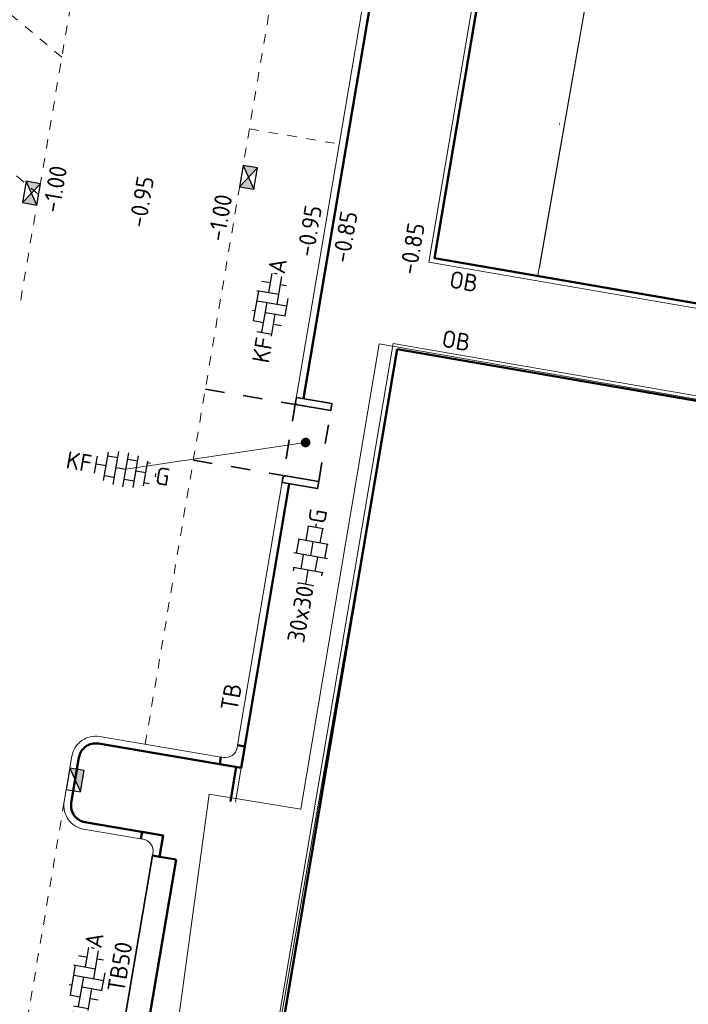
# Model space of a CAD drawing. Header units: metres. Extents: x 2514 to 227642, y 1683 to 852646.
# Tile 242 of 256: x 113891 to 113905, y 426207 to 426227. Entities that reach past the tile are written whole.
import ezdxf
from ezdxf.enums import TextEntityAlignment as Align
from ezdxf.lldxf.tags import DXFTag

# ---------------------------------------------------------------- set-up
doc = ezdxf.new("R2010")
doc.units = ezdxf.units.M
doc.linetypes.add('VW-1-1_STREEP', pattern=[2, 1, -1])
doc.linetypes.add('ZZ-HIDDEN-SO', pattern=[4, 2, -2])
for name, color, linetype, lineweight in [('B-WE-IE-TERREINAFSCHEIDING_KUNSTMATIG_HEKWERK-G', 252, 'IE-TERREINAFSCHEIDING-KUNSTMATIG', 18), ('B-WE-KG-GRENS_PERCEEL-GV', 252, 'KG-PERCEEL', 18), ('N-WE-RI-HWA_KOLK-S', 150, 'Continuous', 25), ('N-WE-VH-KANTOPSLUITING-T18', 1, 'Continuous', 18), ('N-WE-VH-KANTOPSLUITING_ACHTERKANTBAND-G', 1, 'Continuous', 50), ('N-WE-VH-KANTOPSLUITING_INRITBAND-G', 2, 'Continuous', 35), ('N-WE-VH-KANTOPSLUITING_OPSLUITBAND_100X200-G', 1, 'Continuous', 18), ('N-WE-VH-KANTOPSLUITING_TALUDBAND-G', 2, 'Continuous', 35), ('N-WE-VH-KANTOPSLUITING_TROTTOIRBAND_130 150-G', 2, 'Continuous', 13), ('N-WE-VH-M', 7, 'Continuous', 18), ('N-WE-VH-MATERIAALGRENS-G', 7, 'ZZ-HIDDEN-SO', 35), ('N-WE-VH-NAP-T18', 1, 'Continuous', 18), ('N-WE-VH-VERHARDING_BETONSTRAATSTEEN-S', 1, 'Continuous', 25), ('N-WE-VH-VERHARDING_STRAATBAKSTEEN-S', 1, 'Continuous', 5), ('N-WE-VH-VERHARDING_TEGEL-S', 1, 'Continuous', 25), ('N-WE-VW-MARKERING_LANGS_STREEP_11_010-G', 7, 'VW-1-1_STREEP', 13)]:
    doc.layers.add(name, color=color, linetype=linetype, lineweight=lineweight)
doc.styles.add('ISO', font='NLCS-ISO.ttf')
doc.styles.add('NLCS-ISO', font='NLCS-ISO.ttf', dxfattribs={"height": 1.8})
doc.styles.add('NLCS-ISO-M200-T18', font='NLCS-ISO.ttf', dxfattribs={"height": 0.36})
doc.styles.get("Standard").update_dxf_attribs({"font": 'romans'})
doc.linetypes.add('IE-TERREINAFSCHEIDING-KUNSTMATIG', pattern='A,4,[82,NLCS.SHX,S=0.75,R=90,X=0,Y=0],4,-2', length=10)
tags = doc.linetypes.add('KG-PERCEEL', pattern='A,5.5,-2,["P",Standard,S=1.8,R=0,X=-0.5,Y=-0.9],-2,5.5,-2,[5,NLCS.SHX,S=0.75,R=0,X=0,Y=0],-2', length=19).pattern_tags.tags
tags[6] = DXFTag(74, 10)
doc.dimstyles.new('NLCS-M200-T18-PIJL_L2_H1', dxfattribs={"dimscale": 0.2, "dimtxt": 2.5, "dimasz": 1.8, "dimexe": 2, "dimexo": 2, "dimgap": 0.7, "dimtad": 1, "dimzin": 0, "dimdsep": 46, "dimtxsty": 'NLCS-ISO-M200-T18', "dimcen": 0, "dimdle": 2, "dimclrd": 256, "dimclre": 256, "dimclrt": 1, "dimadec": 1, "dimazin": 0, "dimtfac": 1, "dimtdec": 3, "dimtofl": 0, "dimtmove": 0, "dimatfit": 3, "dimfxl": 2, "dimfxlon": 1, "dimtfillclr": 256, "dimtolj": 1, "dimtzin": 0, "dimlwd": -1, "dimlwe": -1, "dimarcsym": 0})

# ---------------------------------------------------------------- blocks, each defined once
blk = doc.blocks.new('SVH-TEGEL_300X300_DUN_HALFST_KL-SO')
for p, q in [((-1.84, 1.5), (-1.5, 1.5)), ((-1.5, -1.6), (-1.5, 1.6)), ((0, -1.78), (0, 1.78)), ((0, 1.5), (1.5, 1.5)), ((1.5, -1.6), (1.5, 1.6)), ((-3.08, 0.75), (-3, 0.75)), ((-3, -0.83), (-3, 0.83)), ((-3, 0), (-1.5, 0)), ((-1.5, 0.75), (0, 0.75)), ((0, 0), (1.5, 0)), ((1.5, 0.75), (3, 0.75)), ((3, -0.83), (3, 0.83)), ((3, 0), (3.39, 0)), ((-3.08, -0.75), (-3, -0.75)), ((-1.5, -0.75), (0, -0.75)), ((1.5, -0.75), (3, -0.75)), ((-1.84, -1.5), (-1.5, -1.5)), ((0, -1.5), (1.5, -1.5))]:
    blk.add_line(p, q)
at = {"style": 'NLCS-ISO'}
blk.add_attdef('FORMAAT', text='', height=1.8, dxfattribs=at).set_placement((-3.18, 0), align=Align.MIDDLE_RIGHT)
blk.add_attdef('KLEUR', text='', height=1.8, dxfattribs=at).set_placement((3.49, 0), align=Align.MIDDLE_LEFT)
at = {"style": 'NLCS-ISO', "flags": 1}
blk.add_attdef('FUNCTIE', text='', height=1.8, dxfattribs=at).set_placement((0.12, -3.58), align=Align.MIDDLE_CENTER)
blk = doc.blocks.new('SVH-BSS_KEIFORMAAT_HALFST_KL-SO')
for p, q in [((-2.1, -1.59), (-2.1, 1.42)), ((-2.1, 1.05), (-1.05, 1.05)), ((-1.05, -1.83), (-1.05, 1.66)), ((0, -1.88), (0, 1.71)), ((0, 1.05), (1.05, 1.05)), ((1.05, -1.75), (1.05, 1.58)), ((2.1, -1.4), (2.1, 1.22)), ((2.1, 1.05), (2.41, 1.05)), ((-3.15, -1), (-3.15, 0.83)), ((-3.15, 0), (-2.1, 0)), ((-1.05, 0), (0, 0)), ((1.05, 0), (2.1, 0)), ((3.15, -0.26), (3.15, 0.09)), ((3.15, 0), (3.16, 0)), ((-2.1, -1.05), (-1.05, -1.05)), ((0, -1.05), (1.05, -1.05)), ((2.1, -1.05), (2.64, -1.05))]:
    blk.add_line(p, q)
at = {"style": 'NLCS-ISO'}
blk.add_attdef('FORMAAT', text='', height=1.8, dxfattribs=at).set_placement((-3.62, -0.09), align=Align.MIDDLE_RIGHT)
blk.add_attdef('KLEUR', text='', height=1.8, dxfattribs=at).set_placement((3.17, -0.09), align=Align.MIDDLE_LEFT)
at = {"style": 'NLCS-ISO', "flags": 1}
blk.add_attdef('FUNCTIE', text='', height=1.8, dxfattribs=at).set_placement((0.12, -3.58), align=Align.MIDDLE_CENTER)
blk = doc.blocks.new('SVH-BSS_KEIFORMAAT_ELLEBOOG_KL-SO-flat-125')
at = {"layer": 'N-WE-VH-VERHARDING_BETONSTRAATSTEEN-S', "ltscale": 0.2}
for p, q in [((-0.032, 0.265), (0.039, 0.667)), ((0.082, 0.672), (0.152, 0.659)), ((-0.177, 0.504), (0.005, 0.472)), ((0.139, 0.022), (0.24, 0.598)), ((0.212, 0.436), (0.339, 0.413)), ((-0.348, -0.319), (-0.238, 0.302)), ((-0.284, 0.31), (0.175, 0.229)), ((-0.275, 0.095), (0.346, -0.014)), ((-0.177, -0.562), (-0.068, 0.058)), ((0.309, -0.221), (0.374, 0.144)), ((-0.373, -0.101), (-0.311, -0.112)), ((-0.104, -0.148), (0.316, -0.222)), ((0.021, -0.645), (0.102, -0.185)), ((-0.361, -0.317), (-0.141, -0.355)), ((0.066, -0.392), (0.231, -0.421)), ((-0.282, -0.544), (0.03, -0.599))]:
    blk.add_line(p, q, dxfattribs=at)
at = {"layer": 'N-WE-VH-VERHARDING_BETONSTRAATSTEEN-S', "style": 'NLCS-ISO'}
blk.add_attdef('KLEUR', text='', height=0.36, rotation=80.0136, dxfattribs=at).set_placement((0.118, 0.669), align=Align.MIDDLE_LEFT)
at = {"layer": 'N-WE-VH-VERHARDING_BETONSTRAATSTEEN-S', "style": 'NLCS-ISO', "flags": 1}
blk.add_attdef('FUNCTIE', text='', height=0.36, rotation=80.0136, dxfattribs=at).set_placement((0.71, -0.101), align=Align.MIDDLE_CENTER)
at = {"layer": 'N-WE-VH-VERHARDING_BETONSTRAATSTEEN-S', "style": 'NLCS-ISO'}
blk.add_attdef('FORMAAT', text='', height=0.36, rotation=80.0136, dxfattribs=at).set_placement((-0.118, -0.669), align=Align.MIDDLE_RIGHT)
blk = doc.blocks.new('SVH-BSS_KEIFORMAAT_ELLEBOOG_KL-SO-flat-128')
at = {"layer": 'N-WE-VH-VERHARDING_BETONSTRAATSTEEN-S', "ltscale": 0.2}
for p, q in [((-0.032, 0.265), (0.039, 0.667)), ((0.082, 0.672), (0.152, 0.659)), ((-0.177, 0.504), (0.005, 0.472)), ((0.139, 0.022), (0.24, 0.598)), ((0.212, 0.436), (0.339, 0.413)), ((-0.348, -0.319), (-0.238, 0.302)), ((-0.284, 0.31), (0.175, 0.229)), ((-0.275, 0.095), (0.346, -0.014)), ((-0.177, -0.562), (-0.068, 0.058)), ((0.309, -0.221), (0.374, 0.144)), ((-0.373, -0.101), (-0.311, -0.112)), ((-0.104, -0.148), (0.316, -0.222)), ((0.021, -0.645), (0.102, -0.185)), ((-0.361, -0.317), (-0.141, -0.355)), ((0.066, -0.392), (0.231, -0.421)), ((-0.282, -0.544), (0.03, -0.599))]:
    blk.add_line(p, q, dxfattribs=at)
at = {"layer": 'N-WE-VH-VERHARDING_BETONSTRAATSTEEN-S', "style": 'NLCS-ISO'}
blk.add_attdef('KLEUR', text='', height=0.36, rotation=80.0136, dxfattribs=at).set_placement((0.118, 0.669), align=Align.MIDDLE_LEFT)
at = {"layer": 'N-WE-VH-VERHARDING_BETONSTRAATSTEEN-S', "style": 'NLCS-ISO', "flags": 1}
blk.add_attdef('FUNCTIE', text='', height=0.36, rotation=80.0136, dxfattribs=at).set_placement((0.71, -0.101), align=Align.MIDDLE_CENTER)
at = {"layer": 'N-WE-VH-VERHARDING_BETONSTRAATSTEEN-S', "style": 'NLCS-ISO'}
blk.add_attdef('FORMAAT', text='', height=0.36, rotation=80.0136, dxfattribs=at).set_placement((-0.118, -0.669), align=Align.MIDDLE_RIGHT)
blk = doc.blocks.new('N-SRI-KOLK_STRAAT_450X300-SO')
h = blk.add_hatch(color=256)
h.dxf.hatch_style = 1
h.paths.add_polyline_path([(0, 0.75), (-1.125, 1.5), (-1.125, 0)])
h.paths.add_polyline_path([(1.125, 1.5), (0, 0.75), (1.125, 0)])
for p, q in [((-1.125, 0), (1.125, 1.5)), ((1.125, 0), (-1.125, 1.5))]:
    blk.add_line(p, q)
at = {"flags": 128}
blk.add_lwpolyline([(-1.125, 0), (1.125, 0), (1.125, 1.5), (-1.125, 1.5)], close=True, dxfattribs=at)
blk = doc.blocks.new('N-SRI-KOLK_TROTTOIR-SO')
blk.add_hatch(color=256).paths.add_polyline_path([(1.125, 1.5), (-1.125, 1.5), (-1.125, 0)])
blk.add_line((-1.125, 0), (1.125, 1.5))
at = {"flags": 128}
blk.add_lwpolyline([(-1.125, 0), (1.125, 0), (1.125, 1.5), (-1.125, 1.5)], close=True, dxfattribs=at)
blk = doc.blocks.new('hoekblok inw. 25')
at = {"layer": 'N-WE-VH-KANTOPSLUITING_ACHTERKANTBAND-G', "ltscale": 0.2, "flags": 128}
blk.add_lwpolyline([(-0.45, 0.15), (-0.45, 0), (0, 0), (0, 0.45), (-0.15, 0.45)], dxfattribs=at)
at = {"layer": 'N-WE-VH-KANTOPSLUITING_TROTTOIRBAND_130 150-G', "ltscale": 0.2, "flags": 128}
blk.add_lwpolyline([(-0.15, 0.45), (-0.15, 0.4, -0.414214), (-0.4, 0.15), (-0.45, 0.15)], format="xyb", dxfattribs=at)

msp = doc.modelspace()

# ---------------------------------------------------------------- linework, layer by layer
at = {"layer": 'B-WE-IE-TERREINAFSCHEIDING_KUNSTMATIG_HEKWERK-G', "ltscale": 0.2}
for points in [[(113903.823, 426232.435), (113902.036, 426222.252)], [(113906.584, 426197.876), (113893.639, 426200.11), (113895.158, 426211.278), (113897.066, 426210.971), (113898.701, 426220.66), (113908.411, 426218.97)]]:
    msp.add_lwpolyline(points, dxfattribs=at)
at = {"layer": 'B-WE-KG-GRENS_PERCEEL-GV', "ltscale": 0.2}
msp.add_lwpolyline([(113905.702, 426246.52), (113905.006, 426242.667), (113905.602, 426242.559), (113902.004, 426222.083), (113933.287, 426216.736), (113933.213, 426215.731), (113951.203, 426212.58)], dxfattribs=at)
msp.add_lwpolyline([(113919.685, 426197.609), (113922.905, 426216.396), (113899.082, 426220.543), (113895.813, 426201.766)], close=True, dxfattribs=at)
at = {"layer": 'N-WE-VH-KANTOPSLUITING_ACHTERKANTBAND-G', "ltscale": 0.2}
msp.add_line((113892.526, 426210.705), (113894.201, 426210.421), dxfattribs=at)
for points in [[(113897.124, 426219.521), (113901.83, 426247.326)], [(113899.073, 426220.55), (113922.936, 426216.433), (113919.34, 426195.457)], [(113893.572, 426204.593), (113894.471, 426209.92)]]:
    msp.add_lwpolyline(points, dxfattribs=at)
at = {"layer": 'N-WE-VH-KANTOPSLUITING_ACHTERKANTBAND-G', "ltscale": 0.2, "flags": 128}
for points in [[(113903.985, 426246.873), (113899.85, 426222.445), (113933.286, 426216.678), (113933.128, 426215.772), (113952.784, 426212.329), (113957.125, 426236.008), (113938.338, 426239.311), (113938.598, 426240.788), (113903.985, 426246.873)], [(113902.446, 426225.245), (113902.458, 426225.243)], [(113899.073, 426220.55), (113895.891, 426201.752)], [(113895.724, 426211.847), (113895.606, 426211.13)], [(113894.126, 426209.978), (113894.471, 426209.92)]]:
    msp.add_lwpolyline(points, dxfattribs=at)
at = {"layer": 'N-WE-VH-KANTOPSLUITING_ACHTERKANTBAND-G', "ltscale": 0.2}
msp.add_lwpolyline([(113892.58, 426210.697, -0.419598), (113892.287, 426211.101), (113892.447, 426212.047, -0.414214), (113892.851, 426212.333), (113895.822, 426211.83), (113896.824, 426217.746)], format="xyb", dxfattribs=at)
at = {"layer": 'N-WE-VH-KANTOPSLUITING_INRITBAND-G', "ltscale": 0.2, "flags": 128}
for points in [[(113897.691, 426219.273), (113897, 426219.39, -0.414214), (113896.959, 426219.447), (113896.976, 426219.546), (113897.716, 426219.421)], [(113897.44, 426217.794), (113896.75, 426217.911, 0.414214), (113896.692, 426217.87), (113896.676, 426217.771), (113897.415, 426217.646)]]:
    msp.add_lwpolyline(points, format="xyb", close=True, dxfattribs=at)
at = {"layer": 'N-WE-VH-KANTOPSLUITING_OPSLUITBAND_100X200-G', "ltscale": 0.2}
for points in [[(113903.903, 426246.989), (113899.735, 426222.364)], [(113899.735, 426222.364), (113933.171, 426216.596), (113933.012, 426215.69), (113952.865, 426212.213), (113957.242, 426236.089), (113938.454, 426239.392)], [(113898.991, 426220.665), (113895.793, 426201.768)], [(113898.991, 426220.665), (113923.051, 426216.515), (113919.439, 426195.44)], [(113895.822, 426211.83), (113895.704, 426211.114)]]:
    msp.add_lwpolyline(points, dxfattribs=at)
at = {"layer": 'N-WE-VH-KANTOPSLUITING_TALUDBAND-G', "ltscale": 0.1}
msp.add_lwpolyline([(113893.079, 426204.676), (113893.978, 426210.003)], dxfattribs=at)
at = {"layer": 'N-WE-VH-KANTOPSLUITING_TROTTOIRBAND_130 150-G', "ltscale": 0.2}
for points in [[(113896.959, 426219.447), (113901.682, 426247.351)], [(113895.736, 426212.218), (113896.692, 426217.87)], [(113893.809, 426210.336), (113892.501, 426210.557)]]:
    msp.add_lwpolyline(points, dxfattribs=at)
msp.add_lwpolyline([(113892.558, 426210.548, -0.419598), (113892.14, 426211.126), (113892.3, 426212.072, -0.414214), (113892.876, 426212.481), (113895.405, 426212.053)], format="xyb", dxfattribs=at)
at = {"layer": 'N-WE-VH-MATERIAALGRENS-G', "ltscale": 0.2}
msp.add_line((113897.44, 426217.794), (113897.691, 426219.273), dxfattribs=at)
at = {"layer": 'N-WE-VH-MATERIAALGRENS-G', "ltscale": 0.2, "flags": 128}
for points in [[(113895.08, 426219.715), (113896.951, 426219.398)], [(113896.959, 426219.447), (113896.692, 426217.87)], [(113894.829, 426218.236), (113896.701, 426217.919)]]:
    msp.add_lwpolyline(points, dxfattribs=at)
at = {"layer": 'N-WE-VW-MARKERING_LANGS_STREEP_11_010-G', "ltscale": 0.2, "flags": 128}
for points in [[(113901.079, 426279.744), (113891.212, 426221.446)], [(113905.076, 426278.775), (113893.826, 426212.32)], [(113892.09, 426226.629), (113887.958, 426230.086)], [(113891.606, 426223.774), (113887.475, 426227.23)], [(113895.997, 426225.138), (113897.869, 426224.821)], [(113892.14, 426211.126), (113891.055, 426204.716)]]:
    msp.add_lwpolyline(points, dxfattribs=at)

# ---------------------------------------------------------------- block references
at = {"ltscale": 0.2}
for p, rotation in [((113895.822, 426211.83), 350.0530972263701), ((113894.203, 426210.421), 80.13479176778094)]:
    msp.add_blockref('hoekblok inw. 25', p, dxfattribs=dict(at, rotation=rotation))
at = {"layer": 'N-WE-RI-HWA_KOLK-S', "ltscale": 0.2, "xscale": 0.2, "yscale": 0.2, "zscale": 0.2}
for name, p, rotation in [('N-SRI-KOLK_STRAAT_450X300-SO', (113895.831, 426224.152), 260.3936164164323), ('N-SRI-KOLK_STRAAT_450X300-SO', (113891.606, 426223.774), 80.39361641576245), ('N-SRI-KOLK_TROTTOIR-SO', (113892.22, 426211.599), 260.3936164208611)]:
    msp.add_blockref(name, p, dxfattribs=dict(at, rotation=rotation))
at = {"layer": 'N-WE-VH-VERHARDING_BETONSTRAATSTEEN-S', "ltscale": 0.2, "xscale": 0.2, "yscale": 0.2, "zscale": 0.2, "rotation": 350.0500476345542}
msp.add_blockref('SVH-BSS_KEIFORMAAT_HALFST_KL-SO', (113893.426, 426218.052), dxfattribs=at).add_auto_attribs({'FORMAAT': 'KF', 'KLEUR': 'G'})
at = {"layer": 'N-WE-VH-VERHARDING_STRAATBAKSTEEN-S', "ltscale": 0.2}
for name, p in [('SVH-BSS_KEIFORMAAT_ELLEBOOG_KL-SO-flat-125', (113896.433, 426221.463)), ('SVH-BSS_KEIFORMAAT_ELLEBOOG_KL-SO-flat-128', (113892.616, 426207.417))]:
    msp.add_blockref(name, p, dxfattribs=at).add_auto_attribs({'FORMAAT': 'KF', 'KLEUR': 'A'})
at = {"layer": 'N-WE-VH-VERHARDING_TEGEL-S', "xscale": 0.2, "yscale": 0.2, "zscale": 0.2, "rotation": 80.01356216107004}
msp.add_blockref('SVH-TEGEL_300X300_DUN_HALFST_KL-SO', (113897.273, 426216.243), dxfattribs=at).add_auto_attribs({'FORMAAT': '30x30', 'KLEUR': 'G'})

# ---------------------------------------------------------------- texts
at = {"layer": 'N-WE-VH-KANTOPSLUITING-T18', "style": 'NLCS-ISO-M200-T18'}
for s, rotation, p in [('OB', 350.05, (113900.141, 426221.835)), ('OB', 350.05, (113899.982, 426220.603)), ('TB', 80.1086, (113895.746, 426212.997)), ('TB50', 80.3412, (113893.389, 426207.136))]:
    msp.add_text(s, height=0.36, rotation=rotation, dxfattribs=at).set_placement(p)
at = {"layer": 'N-WE-VH-NAP-T18', "style": 'ISO'}
for s, p in [('-1.00', (113892.036, 426223.372)), ('-0.95', (113893.832, 426223.06)), ('-1.00', (113895.477, 426222.775)), ('-0.95', (113897.329, 426222.453)), ('-0.85', (113898.071, 426222.325)), ('-0.85', (113899.47, 426222.082))]:
    msp.add_text(s, height=0.36, rotation=80.1086, dxfattribs=at).set_placement(p)

# ---------------------------------------------------------------- leaders
at = {"layer": 'N-WE-VH-M', "ltscale": 0.2}
msp.add_leader([(113897.167, 426218.605), (113893.426, 426218.052)], dimstyle='NLCS-M200-T18-PIJL_L2_H1', override={"dimasz": 1, "dimtad": 0, "dimldrblk": 'Dot'}, dxfattribs=at)

doc.saveas('drawing.dxf')
